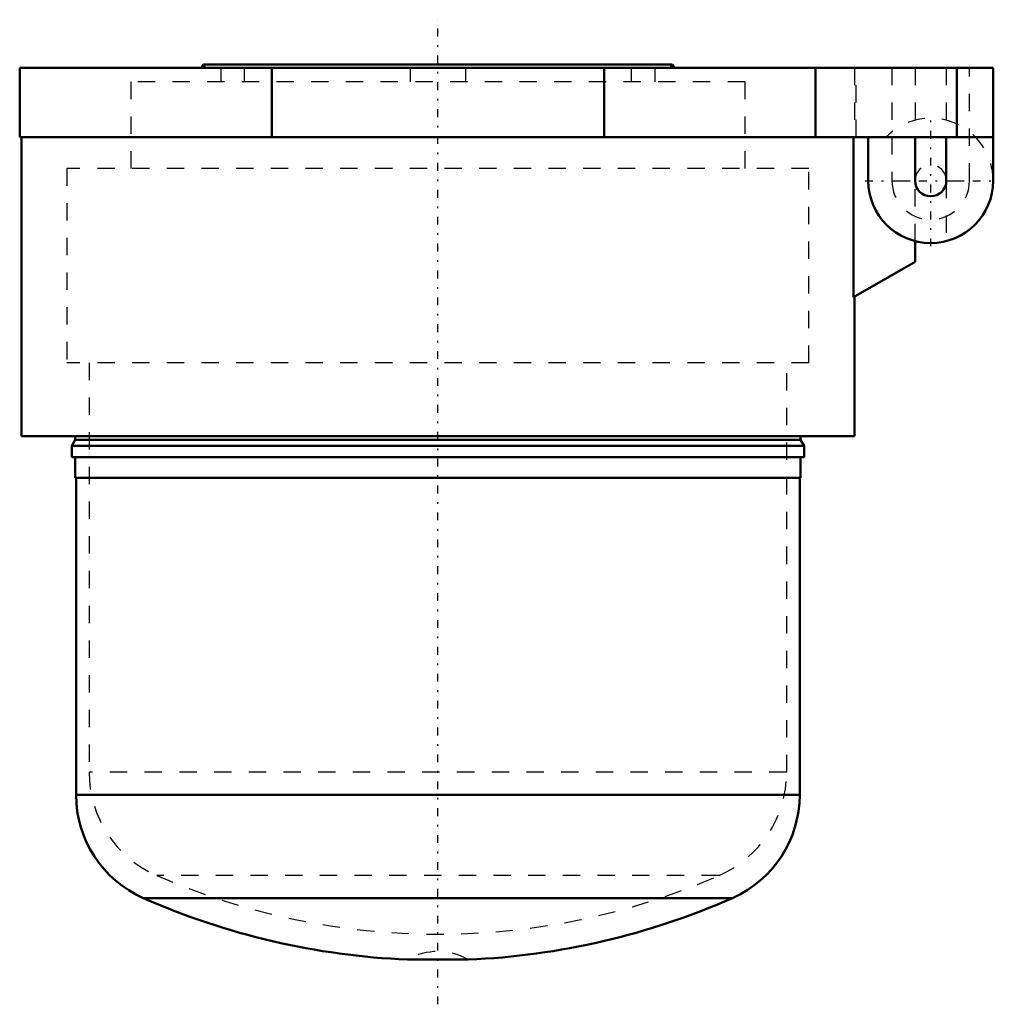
# Model space of a CAD drawing. Header units: millimetres. Extents: x -24.1 to 32.2, y -54.2 to 2.6.
import ezdxf

# ---------------------------------------------------------------- set-up
doc = ezdxf.new("R2010")
doc.units = ezdxf.units.MM
doc.linetypes.add('Center', pattern=[1.5, 0.45, -0.5, 0.05, -0.5])
doc.linetypes.add('Dashed', pattern=[2, 1, -1])
for name, color, linetype, lineweight in [('AM_0', 7, 'Continuous', 30), ('AM_3', 7, 'Dashed', 5), ('AM_7', 7, 'Center', 5)]:
    doc.layers.add(name, color=color, linetype=linetype, lineweight=lineweight)

msp = doc.modelspace()

# ---------------------------------------------------------------- linework, layer by layer
at = {"layer": 'AM_0', "color": 7, "linetype": 'Continuous', "lineweight": 50}
for p, q in [((-13.5, 0), (-13.615, -0.2)), ((13.5, 0), (-13.5, 0)), ((13.615, -0.2), (13.5, 0)), ((-24.1, -0.2), (-24.1, -4.2)), ((32, -0.2), (-24.1, -0.2)), ((-9.579, -0.2), (-9.579, -4.2)), ((9.579, -0.2), (9.579, -4.2)), ((21.77, -0.2), (21.77, -4.2)), ((29.899, -0.2), (29.899, -4.2)), ((32, -0.2), (32, -6.7)), ((-24.1, -4.2), (32, -4.2)), ((-24, -4.2), (-24, -21.437)), ((23.953, -13.424), (23.953, -4.2)), ((24.8, -6.7), (24.8, -4.2)), ((27.5, -4.2), (27.5, -6.7)), ((29.3, -6.7), (29.3, -4.2)), ((27.5, -11.377), (27.5, -10.186)), ((23.953, -13.424), (27.5, -11.377)), ((24, -21.437), (24, -13.397)), ((24, -21.437), (-24, -21.437)), ((-20.9, -21.437), (-20.9, -21.637)), ((20.9, -21.637), (20.9, -21.437)), ((-20.9, -21.637), (-21.1, -21.983)), ((-21.1, -21.983), (-21.1, -22.637)), ((21.1, -21.983), (-21.1, -21.983)), ((20.9, -21.637), (-20.9, -21.637)), ((21.1, -21.983), (20.9, -21.637)), ((21.1, -22.637), (21.1, -21.983)), ((21.1, -22.637), (-21.1, -22.637)), ((-20.9, -22.637), (-20.9, -23.837)), ((20.9, -23.837), (20.9, -22.637)), ((20.9, -23.837), (-20.9, -23.837)), ((-20.85, -23.837), (-20.85, -42.107)), ((20.85, -42.107), (20.85, -23.837)), ((20.85, -42.107), (-20.85, -42.107)), ((16.977, -48.052), (-16.977, -48.052)), ((1.754, -51.6), (-1.754, -51.6))]:
    msp.add_line(p, q, dxfattribs=at)
for centre, radius, start, end in [((28.4, -6.7), 3.6, 180, 0), ((28.4, -6.7), 0.9, 180, 0), ((-14.35, -42.107), 6.5, 180, 246.1574), ((14.35, -42.107), 6.5, 293.8426, 0), ((0, -9.637), 42, 246.1574, 267.607), ((0, -9.637), 42, 272.393, 293.8426)]:
    msp.add_arc(centre, radius, start, end, dxfattribs=at)
at = {"layer": 'AM_3', "color": 6, "linetype": 'Dashed', "lineweight": 25}
for p, q in [((-13.5, 0), (-13.385, -0.2)), ((-12.5, -0.2), (-12.5, -1)), ((-11.136, -1), (-11.136, -0.2)), ((-1.6, -0.2), (-1.6, -1)), ((1.6, -0.2), (1.6, -1)), ((11.136, -0.2), (11.136, -1)), ((12.5, -0.2), (12.5, -1)), ((13.385, -0.2), (13.5, 0)), ((24.017, -0.2), (24.017, -4.2)), ((24.1, -4.2), (24.1, -0.2)), ((26.164, -0.2), (26.164, -6.7)), ((27.5, -0.2), (27.5, -4.2)), ((29.3, -0.2), (29.3, -4.2)), ((30.636, -6.7), (30.636, -0.2)), ((-17.7, -1), (-17.7, -6)), ((17.7, -1), (-17.7, -1)), ((17.7, -6), (17.7, -1)), ((-21.375, -6), (-21.375, -17.2)), ((21.375, -6), (-21.375, -6)), ((21.375, -17.2), (21.375, -6)), ((26.164, -6.7), (27.5, -6.7)), ((27.5, -10.186), (27.5, -6.7)), ((29.3, -6.7), (30.636, -6.7)), ((29.3, -6.7), (29.3, -10.186)), ((21.375, -17.2), (-21.375, -17.2)), ((-20.1, -17.2), (-20.1, -40.798)), ((20.1, -40.798), (20.1, -17.2)), ((20.1, -40.798), (-20.1, -40.798)), ((16.2, -46.755), (-16.2, -46.755))]:
    msp.add_line(p, q, dxfattribs=at)
for centre, radius, start, end in [((28.4, -6.7), 3.6, 0, 136.017), ((28.4, -6.7), 0.9, 0, 180), ((28.4, -6.7), 2.236, 180, 0), ((-13.6, -40.798), 6.5, 180, 246.4218), ((13.6, -40.798), 6.5, 293.5782, 0), ((0, -9.637), 40.5, 246.4218, 293.5782), ((0, -54.687), 3.55, 60.3974, 119.6026)]:
    msp.add_arc(centre, radius, start, end, dxfattribs=at)
at = {"layer": 'AM_7', "color": 4, "linetype": 'Center', "lineweight": 25}
for p, q in [((0, -54.18), (0, 2.58)), ((28.4, -10.48), (28.4, -2.92)), ((24.62, -6.7), (32.18, -6.7))]:
    msp.add_line(p, q, dxfattribs=at)

doc.saveas('drawing.dxf')
